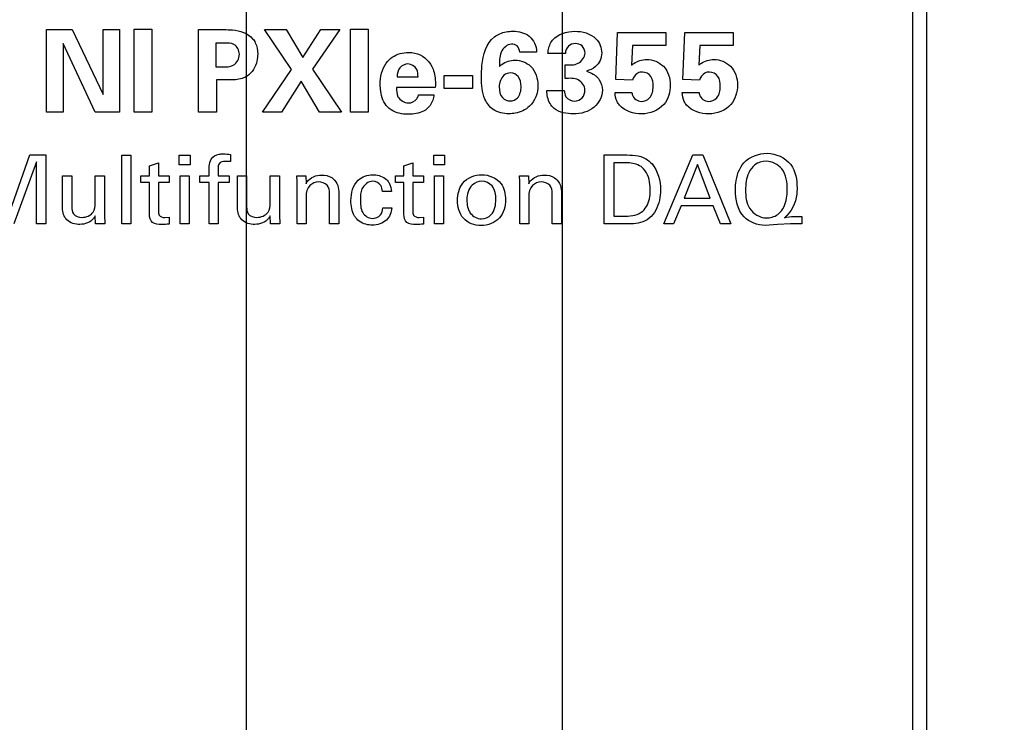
# Model space of a CAD drawing. Header units: inches. Extents: x 0.2 to 16.8, y 0.1 to 10.8.
# Tile 10 of 27: x 2.847 to 3.564, y 7.619 to 8.13. Entities that reach past the tile are written whole.
import ezdxf

# ---------------------------------------------------------------- set-up
doc = ezdxf.new("R2010")
doc.units = ezdxf.units.IN
doc.header["$LTSCALE"] = 0.935
doc.header["$MEASUREMENT"] = 0
doc.layers.get('0').update_dxf_attribs({"linetype": 'CONTINUOUS'})
doc.layers.add('DIMENSIONS', color=7, linetype='CONTINUOUS')
doc.styles.get("Standard").update_dxf_attribs({"font": 'txt', "width": 0.8})
doc.dimstyles.new('DIMSTYLE_1', dxfattribs={"dimtxt": 0.125, "dimasz": 0.18, "dimexe": 0.125, "dimexo": 0.0625, "dimgap": 0.0625, "dimtad": 0, "dimtih": 1, "dimtoh": 1, "dimzin": 4, "dimdsep": 46, "dimtxsty": 'STANDARD', "dimblk": '_FILLED', "dimblk1": '_FILLED', "dimblk2": '_FILLED', "dimcen": 0.09, "dimadec": 0, "dimazin": 0, "dimtp": 0.001, "dimtm": 0.001, "dimtfac": 1, "dimtofl": 0, "dimtmove": 0, "dimatfit": 3, "dimldrblk": '_FILLED', "dimfxl": 1, "dimtolj": 1, "dimtzin": 4, "dimarcsym": 0})

# ---------------------------------------------------------------- blocks, each defined once
blk = doc.blocks.new('_FILLED')
at = {"color": 0, "linetype": 'BYBLOCK'}
blk.add_solid([(0, 0), (-1, 0.1736), (-1, -0.1736)], dxfattribs=at)
blk = doc.blocks.new('*D1')
at = {"layer": 'DIMENSIONS', "color": 2, "linetype": 'CONTINUOUS'}
for p, q in [((3.01216, 4.67861), (3.01216, 9.49411)), ((3.24216, 4.67861), (3.24216, 9.49411)), ((3.01216, 9.36911), (2.65216, 9.36911)), ((3.24216, 9.36911), (3.49768, 9.36911))]:
    blk.add_line(p, q, dxfattribs=at)
at = {"layer": 'DIMENSIONS', "color": 2, "linetype": 'CONTINUOUS', "xscale": 0.18, "yscale": 0.18, "zscale": 0.18}
blk.add_blockref('_FILLED', (3.01216, 9.36911), dxfattribs=at)
at = {"layer": 'DIMENSIONS', "color": 2, "linetype": 'CONTINUOUS', "xscale": 0.18, "yscale": 0.18, "zscale": 0.18, "rotation": 180}
blk.add_blockref('_FILLED', (3.24216, 9.36911), dxfattribs=at)
at = {"layer": 'DIMENSIONS', "color": 2, "linetype": 'CONTINUOUS', "insert": (3.56018, 9.43161), "char_height": 0.125, "width": 0.925, "attachment_point": 1, "line_spacing_factor": 0.9}
blk.add_mtext('.23{\\Ftxt.shx;\\W1.000000;\\H0.125000; }[5.8]', dxfattribs=at)
blk = doc.blocks.new('*D4')
at = {"layer": 'DIMENSIONS', "color": 2, "linetype": 'CONTINUOUS'}
for p, q in [((2.80115, 8.49711), (1.81412, 8.49711)), ((1.93912, 8.49711), (1.93912, 7.05246)), ((1.93912, 5.35781), (1.93912, 6.80246)), ((2.89197, 5.35781), (1.81412, 5.35781))]:
    blk.add_line(p, q, dxfattribs=at)
at = {"layer": 'DIMENSIONS', "color": 2, "linetype": 'CONTINUOUS', "xscale": 0.18, "yscale": 0.18, "zscale": 0.18}
for p, rotation in [((1.93912, 8.49711), 90), ((1.93912, 5.35781), 270)]:
    blk.add_blockref('_FILLED', p, dxfattribs=dict(at, rotation=rotation))
at = {"layer": 'DIMENSIONS', "color": 2, "linetype": 'CONTINUOUS', "insert": (1.93912, 6.98996), "char_height": 0.125, "width": 1.125, "attachment_point": 2, "line_spacing_factor": 0.9}
blk.add_mtext('3.14{\\Ftxt.shx;\\W1.000000;\\H0.125000; }[79.7]', dxfattribs=at)

msp = doc.modelspace()

# ---------------------------------------------------------------- linework, layer by layer
at = {"color": 7, "linetype": 'CONTINUOUS'}
for p, q in [((3.50716, 3.4814), (3.50716, 8.61911)), ((3.49716, 4.51911), (3.49716, 8.58911))]:
    msp.add_line(p, q, dxfattribs=at)
at = {"color": 40, "linetype": 'CONTINUOUS'}
for p, q in [((2.86662, 8.06291), (2.86662, 8.12312)), ((2.86662, 8.12312), (2.88527, 8.12312)), ((2.88527, 8.12312), (2.90784, 8.07573)), ((2.90784, 8.07573), (2.90784, 8.12312)), ((2.90784, 8.12312), (2.91983, 8.12312)), ((2.91983, 8.12312), (2.91983, 8.06291)), ((2.93045, 8.06291), (2.93045, 8.12329)), ((2.93045, 8.12329), (2.94336, 8.12329)), ((2.94336, 8.12329), (2.94336, 8.06291)), ((2.97721, 8.06291), (2.97721, 8.12296)), ((2.97721, 8.12296), (2.99577, 8.12296)), ((3.04494, 8.09406), (3.02521, 8.12312)), ((3.02521, 8.12312), (3.04111, 8.12312)), ((3.04111, 8.12312), (3.05327, 8.10264)), ((3.05327, 8.10264), (3.06626, 8.12312)), ((3.08008, 8.12312), (3.06027, 8.09414)), ((3.06626, 8.12312), (3.08008, 8.12312)), ((3.08787, 8.06291), (3.08787, 8.12329)), ((3.08787, 8.12329), (3.10078, 8.12329)), ((3.10078, 8.12329), (3.10078, 8.06291)), ((3.28086, 8.08656), (3.2822, 8.12096)), ((3.2822, 8.12096), (3.31743, 8.12096)), ((3.31743, 8.12096), (3.31743, 8.11147)), ((3.3297, 8.08656), (3.33103, 8.12096)), ((3.33103, 8.12096), (3.36626, 8.12096)), ((3.36626, 8.12096), (3.36626, 8.11147)), ((2.87878, 8.11288), (2.87878, 8.06291)), ((2.90209, 8.06291), (2.87878, 8.11288)), ((2.98994, 8.11322), (2.98994, 8.09589)), ((2.99644, 8.11322), (2.98994, 8.11322)), ((3.29319, 8.11147), (3.29244, 8.09706)), ((3.31743, 8.11147), (3.29319, 8.11147)), ((3.34203, 8.11147), (3.34127, 8.09706)), ((3.36626, 8.11147), (3.34203, 8.11147)), ((3.22334, 8.10664), (3.21102, 8.10664)), ((3.24428, 8.10555), (3.23153, 8.10555)), ((2.98994, 8.09589), (2.99511, 8.09589)), ((3.24411, 8.08748), (3.24411, 8.09723)), ((3.02378, 8.06291), (3.04494, 8.09406)), ((3.06027, 8.09414), (3.08125, 8.06291)), ((3.12178, 8.08856), (3.13702, 8.08856)), ((3.15604, 8.08024), (3.15604, 8.08964)), ((3.15604, 8.08964), (3.1767, 8.08964)), ((3.1767, 8.08964), (3.1767, 8.08024)), ((2.99028, 8.08631), (2.99028, 8.06291)), ((2.99903, 8.08631), (2.99028, 8.08631)), ((3.05202, 8.08557), (3.03762, 8.06291)), ((3.06543, 8.06291), (3.05202, 8.08557)), ((3.29295, 8.08623), (3.28086, 8.08656)), ((3.34177, 8.08623), (3.3297, 8.08656)), ((3.1496, 8.08081), (3.12136, 8.08081)), ((3.13727, 8.0754), (3.14851, 8.0754)), ((3.1767, 8.08024), (3.15604, 8.08024)), ((3.23079, 8.07873), (3.24344, 8.07873)), ((3.28036, 8.07723), (3.29269, 8.07723)), ((3.3292, 8.07723), (3.34153, 8.07723)), ((2.87878, 8.06291), (2.86662, 8.06291)), ((2.91983, 8.06291), (2.90209, 8.06291)), ((2.94336, 8.06291), (2.93045, 8.06291)), ((2.99028, 8.06291), (2.97721, 8.06291)), ((3.03762, 8.06291), (3.02378, 8.06291)), ((3.08125, 8.06291), (3.06543, 8.06291)), ((3.10078, 8.06291), (3.08787, 8.06291)), ((2.84013, 7.9904), (2.85466, 8.03176)), ((2.85466, 8.03176), (2.86612, 8.03176)), ((2.86612, 8.03176), (2.86612, 7.98157)), ((2.92162, 7.98157), (2.92162, 8.03169)), ((2.92162, 8.03169), (2.92816, 8.03169)), ((2.92816, 8.03169), (2.92816, 7.98157)), ((2.96329, 8.02446), (2.96329, 8.03162)), ((2.96329, 8.03162), (2.97114, 8.03162)), ((2.97114, 8.03162), (2.97114, 8.02446)), ((3.00067, 8.03211), (3.00067, 8.02689)), ((3.14843, 8.02446), (3.14843, 8.03162)), ((3.14843, 8.03162), (3.15628, 8.03162)), ((3.15628, 8.03162), (3.15628, 8.02446)), ((3.27253, 7.98157), (3.27253, 8.03176)), ((3.27253, 8.03176), (3.28706, 8.03176)), ((3.31579, 7.98157), (3.33692, 8.03176)), ((3.33692, 8.03176), (3.34435, 8.03176)), ((3.34435, 8.03176), (3.36466, 7.98157)), ((2.85931, 8.02676), (2.84283, 7.98157)), ((2.85931, 7.98157), (2.85931, 8.02676)), ((2.94163, 8.0239), (2.9481, 8.02599)), ((2.94163, 8.0166), (2.94163, 8.0239)), ((2.9481, 8.02599), (2.9481, 8.0166)), ((2.97114, 8.02446), (2.96329, 8.02446)), ((3.00067, 8.02689), (2.99684, 8.02703)), ((3.12677, 8.0239), (3.13322, 8.02599)), ((3.12677, 8.0166), (3.12677, 8.0239)), ((3.13322, 8.02599), (3.13322, 8.0166)), ((3.15628, 8.02446), (3.14843, 8.02446)), ((3.27948, 8.02599), (3.27948, 7.98727)), ((3.28782, 8.02599), (3.27948, 8.02599)), ((3.34032, 8.02488), (3.33058, 8.00027)), ((3.34957, 8.00027), (3.34032, 8.02488)), ((2.93544, 8.01181), (2.93544, 8.0166)), ((2.93544, 8.0166), (2.94163, 8.0166)), ((2.9481, 8.0166), (2.95588, 8.0166)), ((2.95588, 8.0166), (2.95588, 8.01181)), ((2.9851, 8.01646), (2.9851, 8.02043)), ((2.99157, 8.02195), (2.99157, 8.01646)), ((3.12058, 8.01181), (3.12058, 8.0166)), ((3.12058, 8.0166), (3.12677, 8.0166)), ((3.13322, 8.0166), (3.14101, 8.0166)), ((3.14101, 8.0166), (3.14101, 8.01181)), ((2.87837, 7.99304), (2.87837, 8.01646)), ((2.87837, 8.01646), (2.88504, 8.01646)), ((2.88504, 8.01646), (2.88504, 7.99401)), ((2.90213, 7.99673), (2.90213, 8.01646)), ((2.90213, 8.01646), (2.90889, 8.01646)), ((2.90889, 8.01646), (2.90889, 7.9881)), ((2.94163, 8.01181), (2.93544, 8.01181)), ((2.94163, 7.98852), (2.94163, 8.01181)), ((2.9481, 8.01181), (2.9481, 7.99088)), ((2.95588, 8.01181), (2.9481, 8.01181)), ((2.96399, 7.98157), (2.96399, 8.01646)), ((2.96399, 8.01646), (2.97052, 8.01646)), ((2.97052, 8.01646), (2.97052, 7.98157)), ((2.97822, 8.01174), (2.97822, 8.01646)), ((2.97822, 8.01646), (2.9851, 8.01646)), ((2.9851, 8.01174), (2.97822, 8.01174)), ((2.9851, 7.98157), (2.9851, 8.01174)), ((2.99157, 8.01646), (2.99969, 8.01646)), ((2.99157, 8.01174), (2.99157, 7.98157)), ((2.99969, 8.01174), (2.99157, 8.01174)), ((2.99969, 8.01646), (2.99969, 8.01174)), ((3.00565, 7.99304), (3.00565, 8.01646)), ((3.00565, 8.01646), (3.01232, 8.01646)), ((3.01232, 8.01646), (3.01232, 7.99401)), ((3.02942, 7.99673), (3.02942, 8.01646)), ((3.02942, 8.01646), (3.03616, 8.01646)), ((3.03616, 8.01646), (3.03616, 7.9881)), ((3.04898, 8.01243), (3.04891, 8.01646)), ((3.04891, 8.01646), (3.05545, 8.01646)), ((3.04898, 7.98157), (3.04898, 8.01243)), ((3.05545, 8.01646), (3.05552, 8.01083)), ((3.12677, 8.01181), (3.12058, 8.01181)), ((3.12677, 7.98852), (3.12677, 8.01181)), ((3.13322, 8.01181), (3.13322, 7.99088)), ((3.14101, 8.01181), (3.13322, 8.01181)), ((3.14912, 7.98157), (3.14912, 8.01646)), ((3.14912, 8.01646), (3.15566, 8.01646)), ((3.15566, 8.01646), (3.15566, 7.98157)), ((3.211, 8.01243), (3.21093, 8.01646)), ((3.21093, 8.01646), (3.21747, 8.01646)), ((3.211, 7.98157), (3.211, 8.01243)), ((3.21747, 8.01646), (3.21753, 8.01083)), ((3.07269, 7.98157), (3.07269, 8.00375)), ((3.07936, 8.00527), (3.07936, 7.98157)), ((3.11769, 8.00527), (3.11109, 8.00527)), ((3.23471, 7.98157), (3.23471, 8.00375)), ((3.24138, 8.00527), (3.24138, 7.98157)), ((3.05552, 8.00166), (3.05552, 7.98157)), ((3.21753, 8.00166), (3.21753, 7.98157)), ((3.33058, 8.00027), (3.34957, 8.00027)), ((2.90889, 7.9881), (2.90909, 7.98157)), ((3.03616, 7.9881), (3.03638, 7.98157)), ((3.11137, 7.99318), (3.11796, 7.99318)), ((3.32836, 7.99464), (3.32295, 7.98157)), ((3.35165, 7.99464), (3.32836, 7.99464)), ((3.35707, 7.98157), (3.35165, 7.99464)), ((2.86612, 7.98157), (2.85931, 7.98157)), ((2.90228, 7.98157), (2.90213, 7.98754)), ((2.90909, 7.98157), (2.90228, 7.98157)), ((2.92816, 7.98157), (2.92162, 7.98157)), ((2.95275, 7.98623), (2.95588, 7.98658)), ((2.95588, 7.98658), (2.95588, 7.9815)), ((2.97052, 7.98157), (2.96399, 7.98157)), ((2.99157, 7.98157), (2.9851, 7.98157)), ((3.02956, 7.98157), (3.02942, 7.98754)), ((3.03638, 7.98157), (3.02956, 7.98157)), ((3.05552, 7.98157), (3.04898, 7.98157)), ((3.07936, 7.98157), (3.07269, 7.98157)), ((3.13789, 7.98623), (3.14101, 7.98658)), ((3.14101, 7.98658), (3.14101, 7.9815)), ((3.15566, 7.98157), (3.14912, 7.98157)), ((3.21753, 7.98157), (3.211, 7.98157)), ((3.24138, 7.98157), (3.23471, 7.98157)), ((3.28664, 7.98157), (3.27253, 7.98157)), ((3.27948, 7.98727), (3.28629, 7.98727)), ((3.32295, 7.98157), (3.31579, 7.98157)), ((3.36466, 7.98157), (3.35707, 7.98157)), ((3.39866, 7.98122), (3.38956, 7.98053)), ((3.40798, 7.98157), (3.39866, 7.98122)), ((3.41632, 7.98157), (3.40798, 7.98157)), ((3.41264, 7.98706), (3.41632, 7.98706)), ((3.41632, 7.98706), (3.41632, 7.98157))]:
    msp.add_line(p, q, dxfattribs=at)
for points, knots in [([(2.99577, 8.12296), (2.99785, 8.12296), (3.00514, 8.12298), (3.01326, 8.12049), (3.01667, 8.11638)], [0, 0, 0, 0, 0.27986, 1, 1, 1, 1]), ([(3.18321, 8.08814), (3.18321, 8.09105), (3.18346, 8.10129), (3.18651, 8.11322), (3.19261, 8.11771)], [0, 0, 0, 0, 0.27749, 1, 1, 1, 1]), ([(3.19261, 8.11771), (3.19381, 8.11862), (3.19797, 8.12098), (3.2028, 8.12179), (3.20602, 8.12179)], [0, 0, 0, 0, 0.318976, 1, 1, 1, 1]), ([(3.20602, 8.12179), (3.21015, 8.12179), (3.21927, 8.1199), (3.22324, 8.1109), (3.22334, 8.10664)], [0, 0, 0, 0, 0.49155, 1, 1, 1, 1]), ([(3.2511, 8.12179), (3.25654, 8.12179), (3.26673, 8.11919), (3.27068, 8.10967), (3.27068, 8.10597)], [0, 0, 0, 0, 0.594601, 1, 1, 1, 1]), ([(3.00702, 8.10505), (3.00702, 8.10777), (3.00415, 8.11341), (2.99868, 8.11322), (2.99644, 8.11322)], [0, 0, 0, 0, 0.547229, 1, 1, 1, 1]), ([(3.01667, 8.11638), (3.01742, 8.11548), (3.01964, 8.11211), (3.02035, 8.10797), (3.02035, 8.10514)], [0, 0, 0, 0, 0.292417, 1, 1, 1, 1]), ([(3.20493, 8.11238), (3.20177, 8.11238), (3.1957, 8.10633), (3.19629, 8.09955), (3.19619, 8.09606)], [0, 0, 0, 0, 0.475096, 1, 1, 1, 1]), ([(3.21102, 8.10664), (3.21092, 8.10825), (3.2097, 8.11158), (3.20637, 8.11238), (3.20493, 8.11238)], [0, 0, 0, 0, 0.530106, 1, 1, 1, 1]), ([(3.23153, 8.10555), (3.2316, 8.10626), (3.2319, 8.10973), (3.23319, 8.11322), (3.23495, 8.11538)], [0, 0, 0, 0, 0.203833, 1, 1, 1, 1]), ([(3.25136, 8.1128), (3.24962, 8.1128), (3.24568, 8.11151), (3.24428, 8.10751), (3.24428, 8.10555)], [0, 0, 0, 0, 0.470543, 1, 1, 1, 1]), ([(3.25852, 8.10588), (3.25852, 8.10776), (3.25704, 8.11169), (3.25312, 8.1128), (3.25136, 8.1128)], [0, 0, 0, 0, 0.515377, 1, 1, 1, 1]), ([(2.99511, 8.09589), (2.99764, 8.09589), (3.00379, 8.09566), (3.00702, 8.102), (3.00702, 8.10505)], [0, 0, 0, 0, 0.454075, 1, 1, 1, 1]), ([(3.02035, 8.10514), (3.02035, 8.10346), (3.0198, 8.09745), (3.01635, 8.09152), (3.01269, 8.08915)], [0, 0, 0, 0, 0.278267, 1, 1, 1, 1]), ([(3.10953, 8.08298), (3.10953, 8.08841), (3.11113, 8.09645), (3.11662, 8.10173), (3.11828, 8.10289)], [0, 0, 0, 0, 0.728588, 1, 1, 1, 1]), ([(3.13011, 8.10639), (3.13166, 8.10639), (3.13844, 8.10582), (3.1448, 8.10092), (3.1471, 8.09623)], [0, 0, 0, 0, 0.229407, 1, 1, 1, 1]), ([(3.24411, 8.09723), (3.24726, 8.09731), (3.25378, 8.09671), (3.25852, 8.10291), (3.25852, 8.10588)], [0, 0, 0, 0, 0.514788, 1, 1, 1, 1]), ([(3.27068, 8.10597), (3.27068, 8.10231), (3.2677, 8.09583), (3.26185, 8.09348), (3.25951, 8.09281)], [0, 0, 0, 0, 0.600502, 1, 1, 1, 1]), ([(3.12968, 8.09797), (3.1275, 8.09797), (3.12276, 8.09565), (3.12189, 8.09084), (3.12178, 8.08856)], [0, 0, 0, 0, 0.488905, 1, 1, 1, 1]), ([(3.13702, 8.08856), (3.13702, 8.0904), (3.13678, 8.09496), (3.13218, 8.09797), (3.12968, 8.09797)], [0, 0, 0, 0, 0.423447, 1, 1, 1, 1]), ([(3.1471, 8.09623), (3.14778, 8.09484), (3.14959, 8.08987), (3.14977, 8.08451), (3.1496, 8.08081)], [0, 0, 0, 0, 0.294148, 1, 1, 1, 1]), ([(3.19619, 8.09606), (3.19677, 8.09659), (3.19987, 8.09936), (3.20424, 8.10072), (3.20761, 8.10072)], [0, 0, 0, 0, 0.19016, 1, 1, 1, 1]), ([(3.20761, 8.10072), (3.21167, 8.10072), (3.22125, 8.09721), (3.22426, 8.08729), (3.22426, 8.08232)], [0, 0, 0, 0, 0.449783, 1, 1, 1, 1]), ([(3.29244, 8.09706), (3.29296, 8.09751), (3.29593, 8.10014), (3.30016, 8.10122), (3.30343, 8.10122)], [0, 0, 0, 0, 0.173815, 1, 1, 1, 1]), ([(3.30343, 8.10122), (3.30777, 8.10122), (3.31755, 8.09756), (3.32059, 8.08758), (3.32059, 8.08273)], [0, 0, 0, 0, 0.472615, 1, 1, 1, 1]), ([(3.34127, 8.09706), (3.34179, 8.09751), (3.34476, 8.10014), (3.349, 8.10122), (3.35227, 8.10122)], [0, 0, 0, 0, 0.173601, 1, 1, 1, 1]), ([(3.35227, 8.10122), (3.35661, 8.10122), (3.36639, 8.09756), (3.36943, 8.08758), (3.36943, 8.08273)], [0, 0, 0, 0, 0.472615, 1, 1, 1, 1]), ([(3.01269, 8.08915), (3.01159, 8.08844), (3.00723, 8.08652), (3.00242, 8.08631), (2.99903, 8.08631)], [0, 0, 0, 0, 0.277883, 1, 1, 1, 1]), ([(3.20453, 8.09147), (3.20276, 8.09147), (3.19773, 8.08979), (3.1961, 8.08429), (3.1961, 8.08123)], [0, 0, 0, 0, 0.36622, 1, 1, 1, 1]), ([(3.21201, 8.08148), (3.21201, 8.08406), (3.21118, 8.08904), (3.2065, 8.09147), (3.20453, 8.09147)], [0, 0, 0, 0, 0.566425, 1, 1, 1, 1]), ([(3.25951, 8.09281), (3.26123, 8.09226), (3.26371, 8.09131), (3.26582, 8.08975), (3.26643, 8.08923)], [0, 0, 0, 0, 0.69218, 1, 1, 1, 1]), ([(3.26643, 8.08923), (3.26736, 8.08845), (3.27007, 8.08558), (3.27118, 8.08151), (3.27118, 8.07882)], [0, 0, 0, 0, 0.311303, 1, 1, 1, 1]), ([(3.30035, 8.09206), (3.29918, 8.09206), (3.29573, 8.0915), (3.29358, 8.08829), (3.29295, 8.08623)], [0, 0, 0, 0, 0.353343, 1, 1, 1, 1]), ([(3.3081, 8.08165), (3.3081, 8.08415), (3.3076, 8.08936), (3.3026, 8.09206), (3.30035, 8.09206)], [0, 0, 0, 0, 0.527403, 1, 1, 1, 1]), ([(3.34919, 8.09206), (3.34802, 8.09206), (3.34456, 8.09151), (3.34242, 8.08828), (3.34177, 8.08623)], [0, 0, 0, 0, 0.353558, 1, 1, 1, 1]), ([(3.35694, 8.08165), (3.35694, 8.08415), (3.35644, 8.08935), (3.35144, 8.09206), (3.34919, 8.09206)], [0, 0, 0, 0, 0.527615, 1, 1, 1, 1]), ([(3.11494, 8.06657), (3.11203, 8.06962), (3.10982, 8.07557), (3.10953, 8.08136), (3.10953, 8.08298)], [0, 0, 0, 0, 0.722348, 1, 1, 1, 1]), ([(3.20326, 8.06174), (3.19926, 8.06174), (3.19157, 8.0633), (3.18367, 8.07396), (3.18321, 8.08281), (3.18321, 8.08814)], [0, 0, 0, 0, 0.320052, 0.574167, 1, 1, 1, 1]), ([(3.1961, 8.08123), (3.1961, 8.07852), (3.19705, 8.07323), (3.20203, 8.07108), (3.20402, 8.07108)], [0, 0, 0, 0, 0.575946, 1, 1, 1, 1]), ([(3.20402, 8.07108), (3.20595, 8.07108), (3.211, 8.07318), (3.21201, 8.07862), (3.21201, 8.08148)], [0, 0, 0, 0, 0.402442, 1, 1, 1, 1]), ([(3.25844, 8.0789), (3.25844, 8.08189), (3.25392, 8.0883), (3.24728, 8.08748), (3.24411, 8.08748)], [0, 0, 0, 0, 0.484949, 1, 1, 1, 1]), ([(3.29952, 8.07073), (3.30169, 8.07073), (3.30707, 8.07303), (3.3081, 8.07874), (3.3081, 8.08165)], [0, 0, 0, 0, 0.427015, 1, 1, 1, 1]), ([(3.32059, 8.08273), (3.32059, 8.07772), (3.31746, 8.06609), (3.30564, 8.06166), (3.29985, 8.06166)], [0, 0, 0, 0, 0.464073, 1, 1, 1, 1]), ([(3.34835, 8.07073), (3.35052, 8.07073), (3.35591, 8.07302), (3.35694, 8.07874), (3.35694, 8.08165)], [0, 0, 0, 0, 0.427442, 1, 1, 1, 1]), ([(3.36943, 8.08273), (3.36943, 8.07772), (3.3663, 8.0661), (3.35448, 8.06166), (3.34869, 8.06166)], [0, 0, 0, 0, 0.464169, 1, 1, 1, 1]), ([(3.12136, 8.08081), (3.12136, 8.07857), (3.12138, 8.07304), (3.12701, 8.06958), (3.12994, 8.06958)], [0, 0, 0, 0, 0.433448, 1, 1, 1, 1]), ([(3.12994, 8.06958), (3.13221, 8.06958), (3.13591, 8.07116), (3.13701, 8.07439), (3.13727, 8.0754)], [0, 0, 0, 0, 0.685246, 1, 1, 1, 1]), ([(3.14851, 8.0754), (3.14846, 8.07481), (3.14811, 8.07147), (3.14642, 8.06824), (3.14451, 8.06624)], [0, 0, 0, 0, 0.176946, 1, 1, 1, 1]), ([(3.23612, 8.06558), (3.23492, 8.06656), (3.2317, 8.07033), (3.23079, 8.07543), (3.23079, 8.07873)], [0, 0, 0, 0, 0.318536, 1, 1, 1, 1]), ([(3.24344, 8.07873), (3.24351, 8.07716), (3.24415, 8.07299), (3.24858, 8.07099), (3.25094, 8.07099)], [0, 0, 0, 0, 0.399786, 1, 1, 1, 1]), ([(3.27118, 8.07882), (3.27118, 8.07427), (3.2659, 8.06419), (3.25538, 8.06166), (3.2501, 8.06166)], [0, 0, 0, 0, 0.462897, 1, 1, 1, 1]), ([(3.25094, 8.07099), (3.25292, 8.07099), (3.25722, 8.07259), (3.25844, 8.0769), (3.25844, 8.0789)], [0, 0, 0, 0, 0.498447, 1, 1, 1, 1]), ([(3.28361, 8.06799), (3.28295, 8.06879), (3.28107, 8.07157), (3.28046, 8.07497), (3.28036, 8.07723)], [0, 0, 0, 0, 0.315442, 1, 1, 1, 1]), ([(3.29269, 8.07723), (3.29266, 8.0767), (3.29317, 8.07342), (3.29677, 8.07073), (3.29952, 8.07073)], [0, 0, 0, 0, 0.161611, 1, 1, 1, 1]), ([(3.33244, 8.06799), (3.33177, 8.06879), (3.3299, 8.07157), (3.32929, 8.07497), (3.3292, 8.07723)], [0, 0, 0, 0, 0.315505, 1, 1, 1, 1]), ([(3.34153, 8.07723), (3.3415, 8.0767), (3.342, 8.07342), (3.34561, 8.07073), (3.34835, 8.07073)], [0, 0, 0, 0, 0.161741, 1, 1, 1, 1]), ([(3.21809, 8.06715), (3.21529, 8.06454), (3.21011, 8.06203), (3.20478, 8.06174), (3.20326, 8.06174)], [0, 0, 0, 0, 0.717026, 1, 1, 1, 1]), ([(3.12977, 8.06133), (3.1287, 8.06133), (3.12344, 8.06159), (3.11788, 8.06353), (3.11494, 8.06657)], [0, 0, 0, 0, 0.202101, 1, 1, 1, 1]), ([(3.14451, 8.06624), (3.14193, 8.06352), (3.13645, 8.06165), (3.13126, 8.06133), (3.12977, 8.06133)], [0, 0, 0, 0, 0.71502, 1, 1, 1, 1]), ([(2.98656, 8.02877), (2.98778, 8.03064), (2.99106, 8.03238), (2.9943, 8.03259), (2.99533, 8.03259)], [0, 0, 0, 0, 0.684249, 1, 1, 1, 1]), ([(3.28706, 8.03176), (3.29236, 8.03176), (3.30025, 8.03155), (3.306, 8.02673), (3.30728, 8.02522)], [0, 0, 0, 0, 0.728733, 1, 1, 1, 1]), ([(3.39102, 8.03294), (3.39735, 8.03294), (3.41075, 8.02698), (3.41278, 8.01356), (3.41278, 8.00764)], [0, 0, 0, 0, 0.516318, 1, 1, 1, 1]), ([(2.9851, 8.02043), (2.9851, 8.02145), (2.9851, 8.02426), (2.98557, 8.02725), (2.98656, 8.02877)], [0, 0, 0, 0, 0.360323, 1, 1, 1, 1]), ([(2.99684, 8.02703), (2.99521, 8.02703), (2.99162, 8.02641), (2.99157, 8.02313), (2.99157, 8.02195)], [0, 0, 0, 0, 0.58213, 1, 1, 1, 1]), ([(3.30117, 8.02161), (3.29892, 8.0241), (3.29393, 8.02594), (3.28923, 8.02599), (3.28782, 8.02599)], [0, 0, 0, 0, 0.704229, 1, 1, 1, 1]), ([(3.36794, 8.00632), (3.36794, 8.00792), (3.36824, 8.01486), (3.37058, 8.02213), (3.37419, 8.02613)], [0, 0, 0, 0, 0.229476, 1, 1, 1, 1]), ([(3.3904, 8.02717), (3.38753, 8.02717), (3.38186, 8.02566), (3.37616, 8.01735), (3.3753, 8.01044), (3.3753, 8.00618)], [0, 0, 0, 0, 0.298217, 0.557179, 1, 1, 1, 1]), ([(3.40569, 8.00645), (3.40569, 8.01169), (3.40454, 8.02219), (3.39459, 8.02717), (3.3904, 8.02717)], [0, 0, 0, 0, 0.555907, 1, 1, 1, 1]), ([(3.05552, 8.01083), (3.05581, 8.01139), (3.05796, 8.01522), (3.06295, 8.01716), (3.06671, 8.01716)], [0, 0, 0, 0, 0.142464, 1, 1, 1, 1]), ([(3.06671, 8.01716), (3.06929, 8.01716), (3.07599, 8.01599), (3.07936, 8.00901), (3.07936, 8.00527)], [0, 0, 0, 0, 0.408561, 1, 1, 1, 1]), ([(3.08822, 7.99853), (3.08822, 8.00379), (3.09068, 8.01403), (3.10031, 8.01737), (3.10406, 8.01737)], [0, 0, 0, 0, 0.583937, 1, 1, 1, 1]), ([(3.10406, 8.01737), (3.1048, 8.01737), (3.10866, 8.01714), (3.11275, 8.01548), (3.11478, 8.01306)], [0, 0, 0, 0, 0.188313, 1, 1, 1, 1]), ([(3.16579, 7.9986), (3.16579, 8.00298), (3.16785, 8.01336), (3.17842, 8.01737), (3.18352, 8.01737)], [0, 0, 0, 0, 0.462446, 1, 1, 1, 1]), ([(3.18352, 8.01737), (3.18859, 8.01737), (3.1988, 8.01316), (3.20062, 8.0032), (3.20062, 7.99909)], [0, 0, 0, 0, 0.552167, 1, 1, 1, 1]), ([(3.21753, 8.01083), (3.21782, 8.01139), (3.21997, 8.01522), (3.22497, 8.01716), (3.22872, 8.01716)], [0, 0, 0, 0, 0.142202, 1, 1, 1, 1]), ([(3.22872, 8.01716), (3.23131, 8.01716), (3.23801, 8.01598), (3.24138, 8.00901), (3.24138, 8.00527)], [0, 0, 0, 0, 0.40854, 1, 1, 1, 1]), ([(3.30604, 8.00597), (3.30604, 8.00681), (3.30582, 8.01226), (3.3043, 8.01816), (3.30117, 8.02161)], [0, 0, 0, 0, 0.151939, 1, 1, 1, 1]), ([(3.06463, 8.01209), (3.06235, 8.01209), (3.05698, 8.01002), (3.05552, 8.00443), (3.05552, 8.00166)], [0, 0, 0, 0, 0.450969, 1, 1, 1, 1]), ([(3.10414, 8.01257), (3.10092, 8.01257), (3.09509, 8.00797), (3.0951, 8.00198), (3.0951, 7.99943)], [0, 0, 0, 0, 0.558788, 1, 1, 1, 1]), ([(3.11109, 8.00527), (3.11097, 8.00673), (3.11038, 8.01057), (3.10633, 8.01257), (3.10414, 8.01257)], [0, 0, 0, 0, 0.402114, 1, 1, 1, 1]), ([(3.11478, 8.01306), (3.11536, 8.01238), (3.11701, 8.01007), (3.11756, 8.00719), (3.11769, 8.00527)], [0, 0, 0, 0, 0.317214, 1, 1, 1, 1]), ([(3.18352, 8.01257), (3.18101, 8.01257), (3.17429, 8.01011), (3.1726, 8.00287), (3.1726, 7.99902)], [0, 0, 0, 0, 0.394524, 1, 1, 1, 1]), ([(3.19366, 7.9993), (3.19366, 8.00272), (3.19275, 8.0096), (3.18622, 8.01257), (3.18352, 8.01257)], [0, 0, 0, 0, 0.55911, 1, 1, 1, 1]), ([(3.22664, 8.01209), (3.22436, 8.01209), (3.21899, 8.01001), (3.21753, 8.00443), (3.21753, 8.00166)], [0, 0, 0, 0, 0.450602, 1, 1, 1, 1]), ([(3.29943, 7.99005), (3.30091, 7.99116), (3.30497, 7.99567), (3.30604, 8.00192), (3.30604, 8.00597)], [0, 0, 0, 0, 0.312913, 1, 1, 1, 1]), ([(3.31347, 8.00625), (3.31347, 8.00378), (3.31279, 7.99629), (3.30909, 7.98884), (3.30513, 7.98567)], [0, 0, 0, 0, 0.326934, 1, 1, 1, 1]), ([(3.38956, 7.98053), (3.38406, 7.98053), (3.37071, 7.98552), (3.36794, 7.99946), (3.36794, 8.00632)], [0, 0, 0, 0, 0.445257, 1, 1, 1, 1]), ([(3.3753, 8.00618), (3.3753, 8.00166), (3.37624, 7.99194), (3.38563, 7.98595), (3.39025, 7.98595)], [0, 0, 0, 0, 0.494409, 1, 1, 1, 1]), ([(3.39025, 7.98595), (3.39319, 7.98595), (3.39893, 7.98737), (3.40481, 7.99549), (3.40569, 8.00231), (3.40569, 8.00645)], [0, 0, 0, 0, 0.307115, 0.566701, 1, 1, 1, 1]), ([(3.41278, 8.00764), (3.41278, 8.00615), (3.41253, 7.99828), (3.40871, 7.99006), (3.40366, 7.98609)], [0, 0, 0, 0, 0.188681, 1, 1, 1, 1]), ([(3.09238, 7.98518), (3.09182, 7.98584), (3.089, 7.98966), (3.08822, 7.99468), (3.08822, 7.99853)], [0, 0, 0, 0, 0.183248, 1, 1, 1, 1]), ([(3.0951, 7.99943), (3.0951, 7.99618), (3.09502, 7.98972), (3.10108, 7.9856), (3.10379, 7.9856)], [0, 0, 0, 0, 0.54503, 1, 1, 1, 1]), ([(3.18296, 7.98039), (3.17831, 7.98039), (3.16819, 7.98394), (3.16579, 7.99406), (3.16579, 7.9986)], [0, 0, 0, 0, 0.506022, 1, 1, 1, 1]), ([(3.1726, 7.99902), (3.1726, 7.99573), (3.17346, 7.98886), (3.18007, 7.98525), (3.1831, 7.98525)], [0, 0, 0, 0, 0.52148, 1, 1, 1, 1]), ([(3.20062, 7.99909), (3.20062, 7.99446), (3.19808, 7.98414), (3.18776, 7.98039), (3.18296, 7.98039)], [0, 0, 0, 0, 0.491194, 1, 1, 1, 1]), ([(3.1831, 7.98525), (3.18569, 7.98525), (3.19243, 7.9882), (3.19366, 7.99547), (3.19366, 7.9993)], [0, 0, 0, 0, 0.403643, 1, 1, 1, 1]), ([(2.89101, 7.98122), (2.88764, 7.98122), (2.88043, 7.98297), (2.87837, 7.99003), (2.87837, 7.99304)], [0, 0, 0, 0, 0.528269, 1, 1, 1, 1]), ([(2.88504, 7.99401), (2.88504, 7.99225), (2.88547, 7.98774), (2.89023, 7.9863), (2.89247, 7.9863)], [0, 0, 0, 0, 0.439349, 1, 1, 1, 1]), ([(2.95046, 7.98108), (2.94818, 7.98108), (2.94299, 7.98132), (2.94163, 7.98644), (2.94163, 7.98852)], [0, 0, 0, 0, 0.52284, 1, 1, 1, 1]), ([(2.9481, 7.99088), (2.9481, 7.98987), (2.9482, 7.98705), (2.95128, 7.98623), (2.95275, 7.98623)], [0, 0, 0, 0, 0.407988, 1, 1, 1, 1]), ([(3.0183, 7.98122), (3.01493, 7.98122), (3.00772, 7.98297), (3.00565, 7.99003), (3.00565, 7.99304)], [0, 0, 0, 0, 0.528391, 1, 1, 1, 1]), ([(3.01232, 7.99401), (3.01232, 7.99225), (3.01276, 7.98773), (3.01752, 7.9863), (3.01977, 7.9863)], [0, 0, 0, 0, 0.439229, 1, 1, 1, 1]), ([(3.10379, 7.9856), (3.1059, 7.9856), (3.11019, 7.98724), (3.1113, 7.99139), (3.11137, 7.99318)], [0, 0, 0, 0, 0.541568, 1, 1, 1, 1]), ([(3.11796, 7.99318), (3.11777, 7.98996), (3.11481, 7.9829), (3.10746, 7.98067), (3.10386, 7.98067)], [0, 0, 0, 0, 0.472533, 1, 1, 1, 1]), ([(3.1356, 7.98108), (3.13332, 7.98108), (3.12813, 7.98132), (3.12677, 7.98644), (3.12677, 7.98852)], [0, 0, 0, 0, 0.522855, 1, 1, 1, 1]), ([(3.13322, 7.99088), (3.13322, 7.98987), (3.13333, 7.98705), (3.13642, 7.98623), (3.13789, 7.98623)], [0, 0, 0, 0, 0.407398, 1, 1, 1, 1]), ([(2.90213, 7.98754), (2.90177, 7.98685), (2.89965, 7.98297), (2.89461, 7.98122), (2.89101, 7.98122)], [0, 0, 0, 0, 0.178333, 1, 1, 1, 1]), ([(3.02942, 7.98754), (3.02907, 7.98685), (3.02694, 7.98297), (3.02191, 7.98122), (3.0183, 7.98122)], [0, 0, 0, 0, 0.178341, 1, 1, 1, 1]), ([(3.10386, 7.98067), (3.1031, 7.98067), (3.09897, 7.98091), (3.09468, 7.98268), (3.09238, 7.98518)], [0, 0, 0, 0, 0.182383, 1, 1, 1, 1]), ([(3.30513, 7.98567), (3.30159, 7.98273), (3.29468, 7.98151), (3.28841, 7.98157), (3.28664, 7.98157)], [0, 0, 0, 0, 0.722314, 1, 1, 1, 1]), ([(3.40366, 7.98609), (3.40415, 7.98619), (3.4071, 7.98682), (3.41013, 7.98706), (3.41264, 7.98706)], [0, 0, 0, 0, 0.164873, 1, 1, 1, 1])]:
    msp.add_open_spline(points, degree=3, knots=knots, dxfattribs=at)
for points in [[(3.23495, 8.11538), (3.23862, 8.11986), (3.24531, 8.12179), (3.2511, 8.12179)], [(3.11828, 8.10289), (3.1217, 8.10516), (3.12599, 8.10639), (3.13011, 8.10639)], [(3.22426, 8.08232), (3.22426, 8.07686), (3.2221, 8.07086), (3.21809, 8.06715)], [(3.29985, 8.06166), (3.29404, 8.06166), (3.28736, 8.06355), (3.28361, 8.06799)], [(3.34869, 8.06166), (3.34288, 8.06166), (3.33619, 8.06354), (3.33244, 8.06799)], [(3.2501, 8.06166), (3.24526, 8.06166), (3.23989, 8.06255), (3.23612, 8.06558)], [(2.99533, 8.03259), (2.99711, 8.03259), (2.9989, 8.03238), (3.00067, 8.03211)], [(3.37419, 8.02613), (3.37827, 8.0306), (3.38497, 8.03294), (3.39102, 8.03294)], [(3.30728, 8.02522), (3.3116, 8.02016), (3.31347, 8.0129), (3.31347, 8.00625)], [(3.07082, 8.00972), (3.06923, 8.01125), (3.06684, 8.01209), (3.06463, 8.01209)], [(3.07269, 8.00375), (3.07269, 8.00583), (3.07229, 8.00824), (3.07082, 8.00972)], [(3.23282, 8.00972), (3.23123, 8.01125), (3.22884, 8.01209), (3.22664, 8.01209)], [(3.23471, 8.00375), (3.23471, 8.00583), (3.2343, 8.00824), (3.23282, 8.00972)], [(2.90068, 7.99019), (2.90195, 7.99202), (2.90213, 7.99449), (2.90213, 7.99673)], [(3.02797, 7.99019), (3.02925, 7.99202), (3.02942, 7.99449), (3.02942, 7.99673)], [(2.89247, 7.9863), (2.8955, 7.9863), (2.89898, 7.98768), (2.90068, 7.99019)], [(3.01977, 7.9863), (3.02279, 7.9863), (3.02627, 7.98768), (3.02797, 7.99019)], [(3.28629, 7.98727), (3.29076, 7.98727), (3.29585, 7.98736), (3.29943, 7.99005)], [(2.95588, 7.9815), (2.9541, 7.98118), (2.95227, 7.98108), (2.95046, 7.98108)], [(3.14101, 7.9815), (3.13923, 7.98118), (3.13741, 7.98108), (3.1356, 7.98108)]]:
    msp.add_open_spline(points, degree=3, dxfattribs=at)

# ---------------------------------------------------------------- dimensions: what is measured, and where the dimension line sits
at = {"layer": 'DIMENSIONS', "color": 2, "linetype": 'CONTINUOUS'}
dim = msp.add_linear_dim(base=(3.24216, 9.36911), p1=(3.01216, 4.61611), p2=(3.24216, 4.61611), dimstyle='DIMSTYLE_1', dxfattribs=at)
dim.commit()
dim.dimension.update_dxf_attribs({"geometry": '*D1', "text_midpoint": (4.02268, 9.36911), "dimtype": 160})
dim = msp.add_linear_dim(base=(1.93912, 5.35781), p1=(2.86365, 8.49711), p2=(2.95447, 5.35781), angle=270, dimstyle='DIMSTYLE_1', dxfattribs=at)
dim.commit()
dim.dimension.update_dxf_attribs({"geometry": '*D4', "text_midpoint": (1.93912, 6.92746), "dimtype": 160})

doc.saveas('drawing.dxf')
